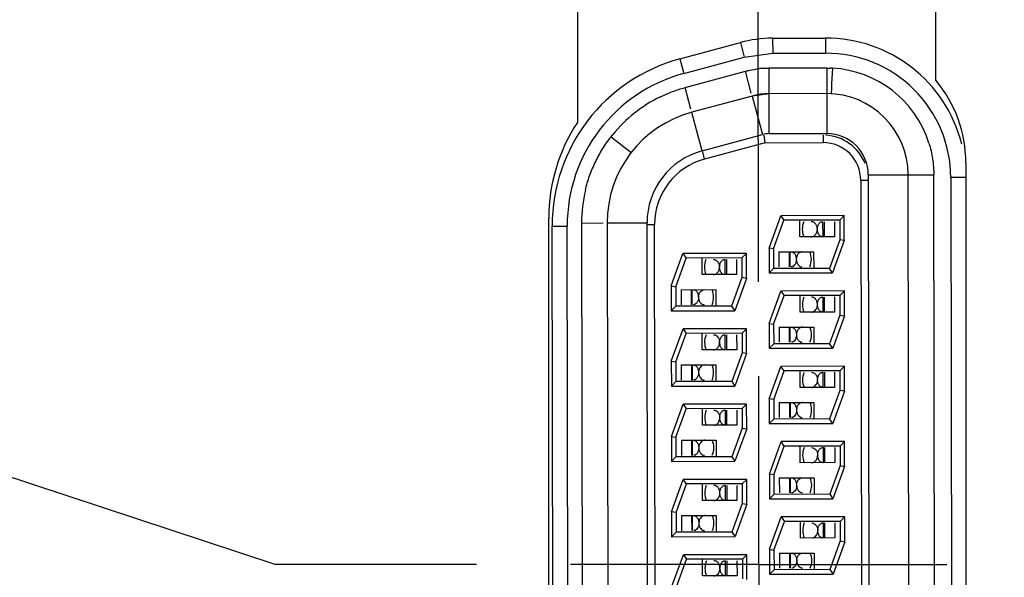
# Model space of a CAD drawing. Header units: inches. Extents: x 0 to 34, y 0 to 22.
# Tile 43 of 71: x 7.247 to 7.901, y 16.104 to 16.474. Entities that reach past the tile are written whole.
import ezdxf

# ---------------------------------------------------------------- set-up
doc = ezdxf.new("R2010")
doc.units = ezdxf.units.IN
doc.header["$LTSCALE"] = 1.87
doc.header["$MEASUREMENT"] = 0
doc.linetypes.add('CENTER', pattern=[0.6, 0.375, -0.075, 0.075, -0.075])
doc.layers.get('0').update_dxf_attribs({"linetype": 'CONTINUOUS'})
doc.layers.add('02___PRT_ALL_AXES', color=7, linetype='CONTINUOUS')
doc.layers.add('DIMENSIONS', color=7, linetype='CONTINUOUS')
doc.styles.get("Standard").update_dxf_attribs({"font": 'txt', "width": 0.8})
doc.dimstyles.new('DIMSTYLE_1', dxfattribs={"dimtxt": 0.125, "dimasz": 0.18, "dimexe": 0.18, "dimexo": 0.0625, "dimgap": 0.09, "dimtad": 0, "dimtih": 1, "dimtoh": 1, "dimdec": 3, "dimzin": 4, "dimdsep": 46, "dimtxsty": 'STANDARD', "dimblk": '_FILLED', "dimblk1": '_FILLED', "dimblk2": '_FILLED', "dimcen": 0.09, "dimadec": 0, "dimazin": 0, "dimtp": 0.01, "dimtm": 0.01, "dimtfac": 1, "dimtdec": 3, "dimtofl": 0, "dimtmove": 0, "dimatfit": 3, "dimldrblk": '_FILLED', "dimfxl": 1, "dimtolj": 1, "dimtzin": 4, "dimarcsym": 0})

# ---------------------------------------------------------------- blocks, each defined once
blk = doc.blocks.new('*D27')
at = {"layer": 'DIMENSIONS', "color": 2, "linetype": 'CONTINUOUS'}
for p, q in [((6.69573, 16.34996), (5.82242, 16.34996)), ((7.41687, 16.11255), (6.69573, 16.34996)), ((7.55038, 16.11255), (7.41687, 16.11255))]:
    blk.add_line(p, q, dxfattribs=at)
at = {"layer": 'DIMENSIONS', "color": 2, "linetype": 'CONTINUOUS', "insert": (5.75992, 16.41246), "char_height": 0.125, "width": 1.325, "attachment_point": 3, "line_spacing_factor": 0.9}
blk.add_mtext('2.578{\\Ftxt.shx;\\W1.000000;\\H0.125000; }[65.47]', dxfattribs=at)
blk = doc.blocks.new('_FILLED')
at = {"color": 0, "linetype": 'BYBLOCK'}
blk.add_solid([(0, 0), (-1, 0.1736), (-1, -0.1736)], dxfattribs=at)
blk = doc.blocks.new('*D29')
at = {"layer": 'DIMENSIONS', "color": 2, "linetype": 'CONTINUOUS'}
blk.add_line((7.7378, 16.30008), (7.73304, 19.37941), dxfattribs=at)
at = {"layer": 'DIMENSIONS', "color": 2, "linetype": 'CONTINUOUS', "insert": (7.67044, 19.44181), "char_height": 0.125, "width": 1.225, "attachment_point": 1, "rotation": 90.08872, "line_spacing_factor": 0.9}
blk.add_mtext('1.228{\\Ftxt.shx;\\W1.000000;\\H0.125000; }[31.2]', dxfattribs=at)
blk = doc.blocks.new('*D30')
at = {"layer": 'DIMENSIONS', "color": 2, "linetype": 'CONTINUOUS'}
blk.add_line((8.3768, 16.30107), (8.37203, 19.3804), dxfattribs=at)
at = {"layer": 'DIMENSIONS', "color": 2, "linetype": 'CONTINUOUS', "insert": (8.30944, 19.4428), "char_height": 0.125, "width": 1.325, "attachment_point": 1, "rotation": 90.08872, "line_spacing_factor": 0.9}
blk.add_mtext('1.867{\\Ftxt.shx;\\W1.000000;\\H0.125000; }[47.43]', dxfattribs=at)

msp = doc.modelspace()

# ---------------------------------------------------------------- linework, layer by layer
at = {"color": 7, "linetype": 'CONTINUOUS'}
for p, q in [((7.61745, 16.588), (7.61745, 16.406)), ((7.85545, 16.434), (7.85545, 16.588)), ((7.68559, 16.44818), (7.72571, 16.459)), ((7.72571, 16.459), (7.72832, 16.44934)), ((7.74716, 16.46186), (7.78211, 16.46191)), ((7.74716, 16.46186), (7.74718, 16.45186)), ((7.78217, 16.46191), (7.78218, 16.45191)), ((7.68559, 16.44818), (7.68819, 16.43853)), ((7.68819, 16.43853), (7.72832, 16.44934)), ((7.72832, 16.44934), (7.74718, 16.45186)), ((7.74718, 16.45186), (7.78218, 16.45191)), ((7.68901, 16.42912), (7.72904, 16.43991)), ((7.73292, 16.42551), (7.72904, 16.43991)), ((7.74164, 16.44193), (7.74482, 16.44202)), ((7.78306, 16.44208), (7.74482, 16.44202)), ((7.74489, 16.39852), (7.74482, 16.44202)), ((7.78306, 16.44208), (7.78313, 16.39858)), ((7.78306, 16.44208), (7.78567, 16.44203)), ((7.78689, 16.44198), (7.78635, 16.43179)), ((7.69289, 16.41471), (7.68901, 16.42912)), ((7.78617, 16.4284), (7.786, 16.425)), ((7.78635, 16.43179), (7.78617, 16.4284)), ((7.73346, 16.4235), (7.69343, 16.41271)), ((7.74485, 16.42502), (7.73346, 16.4235)), ((7.73346, 16.4235), (7.74036, 16.39791)), ((7.78309, 16.42508), (7.74485, 16.42502)), ((7.70033, 16.38712), (7.69345, 16.41264)), ((7.63985, 16.39647), (7.64096, 16.39787)), ((7.63985, 16.39647), (7.65326, 16.38603)), ((7.70033, 16.38712), (7.74036, 16.39791)), ((7.74229, 16.39251), (7.74163, 16.39751)), ((7.74489, 16.39852), (7.78313, 16.39858)), ((7.78063, 16.39757), (7.78064, 16.39257)), ((7.74229, 16.39251), (7.70201, 16.38165)), ((7.74229, 16.39251), (7.78064, 16.39257)), ((7.70201, 16.38165), (7.7007, 16.38648)), ((7.87545, 16.37923), (7.87545, 15.84678)), ((7.80567, 16.36761), (7.81067, 16.36762)), ((7.80567, 16.36761), (7.80646, 15.85761)), ((7.81067, 16.37112), (7.85417, 16.37119)), ((7.81067, 16.37112), (7.81147, 15.85412)), ((7.83797, 15.85416), (7.83717, 16.37116)), ((7.85497, 15.85419), (7.85417, 16.37119)), ((7.87545, 16.36933), (7.86547, 16.36931)), ((7.86547, 16.36931), (7.86626, 15.85711)), ((7.59845, 15.88462), (7.59845, 16.34239)), ((7.74474, 16.32255), (7.75253, 16.34403)), ((7.79471, 16.34409), (7.75253, 16.34403)), ((7.75253, 16.34403), (7.75463, 16.34104)), ((7.79471, 16.34409), (7.79172, 16.34109)), ((7.79474, 16.32757), (7.79471, 16.34409)), ((7.60069, 16.33718), (7.61045, 16.3372)), ((7.60138, 15.88841), (7.60069, 16.33718)), ((7.61138, 15.88843), (7.61069, 16.3372)), ((7.62022, 16.33918), (7.63452, 16.33921)), ((7.62022, 16.33918), (7.62092, 15.88546)), ((7.63722, 16.33921), (7.66372, 16.33925)), ((7.63722, 16.33921), (7.63792, 15.88549)), ((7.66442, 15.88553), (7.66372, 16.33925)), ((7.66372, 16.33813), (7.66872, 16.33813)), ((7.66942, 15.88667), (7.66872, 16.33813)), ((7.74774, 16.32202), (7.75463, 16.34103)), ((7.79172, 16.34109), (7.75463, 16.34103)), ((7.75463, 16.34104), (7.75463, 16.34103)), ((7.76507, 16.34105), (7.76509, 16.33005)), ((7.78061, 16.33007), (7.78059, 16.34007)), ((7.78137, 16.34007), (7.78139, 16.33007)), ((7.78813, 16.34008), (7.78815, 16.33008)), ((7.79172, 16.34109), (7.79174, 16.32809)), ((7.79172, 16.34109), (7.79172, 16.34109)), ((7.78815, 16.33008), (7.76535, 16.33005)), ((7.77285, 16.33006), (7.77307, 16.33007)), ((7.77483, 16.3307), (7.77597, 16.33192)), ((7.78061, 16.33007), (7.78022, 16.33008)), ((7.74474, 16.32255), (7.74477, 16.30602)), ((7.74774, 16.32202), (7.74474, 16.32255)), ((7.74774, 16.32202), (7.74776, 16.30902)), ((7.74774, 16.32202), (7.74774, 16.32202)), ((7.79174, 16.32809), (7.78485, 16.30908)), ((7.79474, 16.32757), (7.78695, 16.30608)), ((7.79174, 16.32809), (7.79174, 16.32809)), ((7.79474, 16.32757), (7.79174, 16.32809)), ((7.67978, 16.29745), (7.68756, 16.31893)), ((7.68278, 16.29692), (7.68967, 16.31593)), ((7.72975, 16.31899), (7.68756, 16.31893)), ((7.68756, 16.31893), (7.68967, 16.31593)), ((7.72676, 16.31599), (7.68967, 16.31593)), ((7.68967, 16.31593), (7.68967, 16.31593)), ((7.70011, 16.31595), (7.70013, 16.30495)), ((7.72675, 16.31599), (7.72677, 16.30299)), ((7.72676, 16.31599), (7.72675, 16.31599)), ((7.72975, 16.31899), (7.72676, 16.31599)), ((7.72978, 16.30246), (7.72975, 16.31899)), ((7.75136, 16.32003), (7.77436, 16.32006)), ((7.75136, 16.32003), (7.75138, 16.31003)), ((7.75834, 16.31004), (7.75832, 16.32004)), ((7.75877, 16.31004), (7.75876, 16.32004)), ((7.76488, 16.31941), (7.76373, 16.31819)), ((7.77464, 16.30906), (7.77462, 16.32006)), ((7.71565, 16.30497), (7.71563, 16.31497)), ((7.71641, 16.31497), (7.71643, 16.30497)), ((7.72317, 16.31498), (7.72319, 16.30498)), ((7.74477, 16.30602), (7.74776, 16.30902)), ((7.78485, 16.30908), (7.74776, 16.30902)), ((7.74776, 16.30902), (7.74776, 16.30902)), ((7.78485, 16.30908), (7.78485, 16.30908)), ((7.78695, 16.30608), (7.78485, 16.30908)), ((7.72319, 16.30498), (7.70039, 16.30495)), ((7.70789, 16.30496), (7.70811, 16.30497)), ((7.70987, 16.3056), (7.71101, 16.30682)), ((7.71565, 16.30497), (7.71526, 16.30498)), ((7.72677, 16.30299), (7.71989, 16.28398)), ((7.72978, 16.30246), (7.72199, 16.28098)), ((7.72678, 16.30299), (7.72677, 16.30299)), ((7.72978, 16.30246), (7.72678, 16.30299)), ((7.74477, 16.30602), (7.78695, 16.30608)), ((7.67978, 16.29745), (7.67981, 16.28092)), ((7.67978, 16.29745), (7.68278, 16.29692)), ((7.68278, 16.29692), (7.6828, 16.28392)), ((7.68278, 16.29692), (7.68278, 16.29692)), ((7.6864, 16.29493), (7.7094, 16.29496)), ((7.6864, 16.29493), (7.68642, 16.28493)), ((7.69337, 16.28494), (7.69336, 16.29494)), ((7.69381, 16.28494), (7.6938, 16.29494)), ((7.70968, 16.28396), (7.70966, 16.29496)), ((7.74482, 16.27255), (7.7526, 16.29403)), ((7.74782, 16.27202), (7.75471, 16.29103)), ((7.79479, 16.29409), (7.7526, 16.29403)), ((7.7526, 16.29403), (7.75471, 16.29104)), ((7.7918, 16.29109), (7.7547, 16.29103)), ((7.75471, 16.29104), (7.75471, 16.29103)), ((7.76515, 16.29105), (7.76516, 16.28005)), ((7.78069, 16.28007), (7.78067, 16.29007)), ((7.78145, 16.29007), (7.78146, 16.28007)), ((7.78821, 16.29008), (7.78823, 16.28008)), ((7.79179, 16.29109), (7.79181, 16.27809)), ((7.7918, 16.29109), (7.79179, 16.29109)), ((7.79479, 16.29409), (7.7918, 16.29109)), ((7.79481, 16.27757), (7.79479, 16.29409)), ((7.67981, 16.28092), (7.6828, 16.28392)), ((7.71989, 16.28398), (7.6828, 16.28392)), ((7.6828, 16.28392), (7.6828, 16.28392)), ((7.71989, 16.28398), (7.71989, 16.28398)), ((7.71989, 16.28398), (7.72199, 16.28098)), ((7.67981, 16.28092), (7.72199, 16.28098)), ((7.78823, 16.28008), (7.76543, 16.28005)), ((7.77293, 16.28006), (7.77315, 16.28007)), ((7.77491, 16.2807), (7.77605, 16.28192)), ((7.78069, 16.28007), (7.7803, 16.28008)), ((7.79181, 16.27809), (7.78493, 16.25908)), ((7.79481, 16.27757), (7.78703, 16.25608)), ((7.79181, 16.27809), (7.79182, 16.27809)), ((7.79182, 16.27809), (7.79481, 16.27757)), ((7.74482, 16.27255), (7.74485, 16.25602)), ((7.74482, 16.27255), (7.74782, 16.27202)), ((7.74782, 16.27202), (7.74784, 16.25902)), ((7.74782, 16.27202), (7.74782, 16.27202)), ((7.75144, 16.27003), (7.77443, 16.27006)), ((7.75144, 16.27003), (7.75145, 16.26003)), ((7.75841, 16.26004), (7.7584, 16.27004)), ((7.75885, 16.26004), (7.75884, 16.27004)), ((7.76495, 16.26941), (7.76381, 16.26819)), ((7.77471, 16.25906), (7.7747, 16.27006)), ((7.67986, 16.24745), (7.68764, 16.26893)), ((7.68286, 16.24692), (7.68975, 16.26593)), ((7.72983, 16.26899), (7.68764, 16.26893)), ((7.68764, 16.26893), (7.68974, 16.26593)), ((7.72684, 16.26599), (7.68974, 16.26593)), ((7.68974, 16.26593), (7.68975, 16.26593)), ((7.70019, 16.26595), (7.7002, 16.25495)), ((7.71573, 16.25497), (7.71571, 16.26497)), ((7.71649, 16.26497), (7.7165, 16.25497)), ((7.72325, 16.26498), (7.72327, 16.25498)), ((7.72983, 16.26899), (7.72683, 16.26599)), ((7.72683, 16.26599), (7.72685, 16.25299)), ((7.72683, 16.26599), (7.72683, 16.26599)), ((7.72985, 16.25246), (7.72983, 16.26899)), ((7.70995, 16.2556), (7.71109, 16.25682)), ((7.74485, 16.25602), (7.74784, 16.25902)), ((7.78493, 16.25908), (7.74784, 16.25902)), ((7.74784, 16.25902), (7.74784, 16.25902)), ((7.78493, 16.25908), (7.78493, 16.25908)), ((7.78703, 16.25608), (7.78493, 16.25908)), ((7.72327, 16.25498), (7.70047, 16.25495)), ((7.70797, 16.25496), (7.70819, 16.25497)), ((7.71573, 16.25497), (7.71533, 16.25498)), ((7.72685, 16.25299), (7.71997, 16.23398)), ((7.72985, 16.25246), (7.72207, 16.23098)), ((7.72686, 16.25299), (7.72685, 16.25299)), ((7.72985, 16.25246), (7.72686, 16.25299)), ((7.74485, 16.25602), (7.78703, 16.25608)), ((7.67986, 16.24745), (7.67989, 16.23092)), ((7.67986, 16.24745), (7.68286, 16.24692)), ((7.68286, 16.24692), (7.68288, 16.23392)), ((7.68286, 16.24692), (7.68286, 16.24692)), ((7.68648, 16.24493), (7.70947, 16.24496)), ((7.68648, 16.24493), (7.68649, 16.23493)), ((7.69345, 16.23494), (7.69344, 16.24494)), ((7.69389, 16.23494), (7.69387, 16.24494)), ((7.69999, 16.24431), (7.69885, 16.24309)), ((7.70975, 16.23396), (7.70974, 16.24496)), ((7.7449, 16.22255), (7.75268, 16.24403)), ((7.79487, 16.24409), (7.75268, 16.24403)), ((7.75478, 16.24104), (7.75268, 16.24403)), ((7.79487, 16.24409), (7.79187, 16.24109)), ((7.79489, 16.22757), (7.79487, 16.24409)), ((7.7479, 16.22202), (7.75479, 16.24103)), ((7.79188, 16.24109), (7.75478, 16.24103)), ((7.75479, 16.24103), (7.75478, 16.24104)), ((7.76522, 16.24105), (7.76524, 16.23005)), ((7.78076, 16.23007), (7.78075, 16.24007)), ((7.78153, 16.24007), (7.78154, 16.23007)), ((7.78829, 16.24008), (7.78831, 16.23008)), ((7.79187, 16.24109), (7.79189, 16.22809)), ((7.79187, 16.24109), (7.79187, 16.24109)), ((7.67989, 16.23092), (7.68288, 16.23392)), ((7.67989, 16.23092), (7.72207, 16.23098)), ((7.71997, 16.23398), (7.68288, 16.23392)), ((7.68288, 16.23392), (7.68288, 16.23392)), ((7.71997, 16.23398), (7.71997, 16.23398)), ((7.71997, 16.23398), (7.72207, 16.23098)), ((7.77498, 16.2307), (7.77613, 16.23192)), ((7.78831, 16.23008), (7.7655, 16.23005)), ((7.77301, 16.23006), (7.77322, 16.23007)), ((7.78076, 16.23007), (7.78037, 16.23008)), ((7.79189, 16.22809), (7.785, 16.20908)), ((7.79489, 16.22757), (7.78711, 16.20608)), ((7.79189, 16.22809), (7.79189, 16.22809)), ((7.79489, 16.22757), (7.79189, 16.22809)), ((7.67994, 16.19745), (7.68772, 16.21893)), ((7.7299, 16.21899), (7.68772, 16.21893)), ((7.68772, 16.21893), (7.68982, 16.21594)), ((7.7299, 16.21899), (7.72691, 16.21599)), ((7.72993, 16.20246), (7.7299, 16.21899)), ((7.7449, 16.22255), (7.74492, 16.20602)), ((7.7479, 16.22202), (7.7449, 16.22255)), ((7.7479, 16.22202), (7.74792, 16.20902)), ((7.7479, 16.22202), (7.7479, 16.22202)), ((7.75152, 16.22003), (7.77451, 16.22006)), ((7.75152, 16.22003), (7.75153, 16.21003)), ((7.75849, 16.21004), (7.75847, 16.22004)), ((7.75893, 16.21004), (7.75891, 16.22004)), ((7.76503, 16.21941), (7.76389, 16.21819)), ((7.77479, 16.20906), (7.77478, 16.22006)), ((7.68294, 16.19692), (7.68982, 16.21593)), ((7.72691, 16.21599), (7.68982, 16.21593)), ((7.68982, 16.21594), (7.68982, 16.21593)), ((7.70026, 16.21595), (7.70028, 16.20495)), ((7.7158, 16.20497), (7.71579, 16.21497)), ((7.71656, 16.21497), (7.71658, 16.20497)), ((7.72333, 16.21498), (7.72334, 16.20498)), ((7.72691, 16.21599), (7.72693, 16.20299)), ((7.72691, 16.21599), (7.72691, 16.21599)), ((7.72334, 16.20498), (7.70054, 16.20495)), ((7.70805, 16.20496), (7.70826, 16.20497)), ((7.71002, 16.2056), (7.71117, 16.20682)), ((7.7158, 16.20497), (7.71541, 16.20498)), ((7.74492, 16.20602), (7.74792, 16.20902)), ((7.74492, 16.20602), (7.78711, 16.20608)), ((7.785, 16.20908), (7.74792, 16.20902)), ((7.74792, 16.20902), (7.74792, 16.20902)), ((7.78501, 16.20908), (7.785, 16.20908)), ((7.78711, 16.20608), (7.78501, 16.20908)), ((7.67994, 16.19745), (7.67996, 16.18092)), ((7.67994, 16.19745), (7.68293, 16.19692)), ((7.72693, 16.20299), (7.72004, 16.18398)), ((7.72993, 16.20246), (7.72215, 16.18098)), ((7.72693, 16.20299), (7.72693, 16.20299)), ((7.72693, 16.20299), (7.72993, 16.20246)), ((7.68293, 16.19692), (7.68294, 16.19692)), ((7.68294, 16.19692), (7.68296, 16.18392)), ((7.68655, 16.19493), (7.70955, 16.19496)), ((7.68655, 16.19493), (7.68657, 16.18493)), ((7.69353, 16.18494), (7.69351, 16.19494)), ((7.69397, 16.18494), (7.69395, 16.19494)), ((7.70007, 16.19431), (7.69893, 16.19309)), ((7.70983, 16.18396), (7.70981, 16.19496)), ((7.74498, 16.17255), (7.75276, 16.19403)), ((7.74798, 16.17202), (7.75486, 16.19103)), ((7.79494, 16.19409), (7.75276, 16.19403)), ((7.75486, 16.19104), (7.75276, 16.19403)), ((7.79195, 16.19109), (7.75486, 16.19103)), ((7.75486, 16.19103), (7.75486, 16.19104)), ((7.7653, 16.19105), (7.76532, 16.18005)), ((7.79494, 16.19409), (7.79195, 16.19109)), ((7.79195, 16.19109), (7.79197, 16.17809)), ((7.79195, 16.19109), (7.79195, 16.19109)), ((7.79497, 16.17757), (7.79494, 16.19409)), ((7.78084, 16.18007), (7.78083, 16.19007)), ((7.7816, 16.19007), (7.78162, 16.18007)), ((7.78837, 16.19008), (7.78838, 16.18008)), ((7.67996, 16.18092), (7.68296, 16.18392)), ((7.67996, 16.18092), (7.72215, 16.18098)), ((7.72004, 16.18398), (7.68296, 16.18392)), ((7.68296, 16.18392), (7.68296, 16.18392)), ((7.72004, 16.18398), (7.72005, 16.18398)), ((7.72005, 16.18398), (7.72215, 16.18098)), ((7.78838, 16.18008), (7.76558, 16.18005)), ((7.77309, 16.18006), (7.7733, 16.18007)), ((7.77506, 16.1807), (7.77621, 16.18192)), ((7.78084, 16.18007), (7.78045, 16.18008)), ((7.79197, 16.17809), (7.78508, 16.15908)), ((7.79197, 16.17809), (7.79197, 16.17809)), ((7.79197, 16.17809), (7.79497, 16.17757)), ((7.74498, 16.17255), (7.745, 16.15602)), ((7.74797, 16.17202), (7.74498, 16.17255)), ((7.74798, 16.17202), (7.74797, 16.17202)), ((7.74798, 16.17202), (7.748, 16.15902)), ((7.79497, 16.17757), (7.78719, 16.15608)), ((7.68002, 16.14745), (7.6878, 16.16893)), ((7.68302, 16.14692), (7.6899, 16.16593)), ((7.72998, 16.16899), (7.6878, 16.16893)), ((7.6899, 16.16594), (7.6878, 16.16893)), ((7.72699, 16.16599), (7.6899, 16.16593)), ((7.6899, 16.16593), (7.6899, 16.16594)), ((7.70034, 16.16595), (7.70036, 16.15495)), ((7.71588, 16.15497), (7.71587, 16.16497)), ((7.71664, 16.16497), (7.71666, 16.15497)), ((7.72341, 16.16498), (7.72342, 16.15498)), ((7.72998, 16.16899), (7.72699, 16.16599)), ((7.72699, 16.16599), (7.72701, 16.15299)), ((7.72699, 16.16599), (7.72699, 16.16599)), ((7.73001, 16.15246), (7.72998, 16.16899)), ((7.75159, 16.17003), (7.77459, 16.17006)), ((7.75159, 16.17003), (7.75161, 16.16003)), ((7.75857, 16.16004), (7.75855, 16.17004)), ((7.75901, 16.16004), (7.75899, 16.17004)), ((7.77487, 16.15906), (7.77485, 16.17006)), ((7.745, 16.15602), (7.74799, 16.15902)), ((7.74799, 16.15902), (7.748, 16.15902)), ((7.78508, 16.15908), (7.748, 16.15902)), ((7.78508, 16.15908), (7.78508, 16.15908)), ((7.78508, 16.15908), (7.78719, 16.15608)), ((7.72342, 16.15498), (7.70062, 16.15495)), ((7.70812, 16.15496), (7.70834, 16.15497)), ((7.7101, 16.1556), (7.71124, 16.15682)), ((7.71588, 16.15497), (7.71549, 16.15498)), ((7.72701, 16.15299), (7.72012, 16.13398)), ((7.73001, 16.15246), (7.72223, 16.13098)), ((7.72701, 16.15299), (7.72701, 16.15299)), ((7.72701, 16.15299), (7.73001, 16.15246)), ((7.745, 16.15602), (7.78719, 16.15608)), ((7.68002, 16.14745), (7.68004, 16.13092)), ((7.68301, 16.14692), (7.68002, 16.14745)), ((7.68302, 16.14692), (7.68301, 16.14692)), ((7.68302, 16.14692), (7.68304, 16.13392)), ((7.68663, 16.14493), (7.70963, 16.14496)), ((7.68663, 16.14493), (7.68665, 16.13493)), ((7.69361, 16.13494), (7.69359, 16.14494)), ((7.69404, 16.13494), (7.69403, 16.14494)), ((7.70015, 16.14431), (7.699, 16.14309)), ((7.70991, 16.13396), (7.70989, 16.14496)), ((7.74505, 16.12255), (7.75284, 16.14403)), ((7.74805, 16.12202), (7.75494, 16.14103)), ((7.79502, 16.14409), (7.75284, 16.14403)), ((7.75284, 16.14403), (7.75494, 16.14104)), ((7.79203, 16.14109), (7.75494, 16.14103)), ((7.75494, 16.14104), (7.75494, 16.14103)), ((7.76538, 16.14105), (7.7654, 16.13005)), ((7.78092, 16.13007), (7.7809, 16.14007)), ((7.78168, 16.14007), (7.7817, 16.13007)), ((7.78844, 16.14008), (7.78846, 16.13008)), ((7.79502, 16.14409), (7.79203, 16.14109)), ((7.79203, 16.14109), (7.79205, 16.12809)), ((7.79203, 16.14109), (7.79203, 16.14109)), ((7.79505, 16.12757), (7.79502, 16.14409)), ((7.68004, 16.13092), (7.68303, 16.13392)), ((7.68303, 16.13392), (7.68304, 16.13392)), ((7.72012, 16.13398), (7.68304, 16.13392)), ((7.72012, 16.13398), (7.72012, 16.13398)), ((7.72012, 16.13398), (7.72223, 16.13098)), ((7.68004, 16.13092), (7.72223, 16.13098)), ((7.78846, 16.13008), (7.76566, 16.13005)), ((7.77316, 16.13006), (7.77338, 16.13007)), ((7.77514, 16.1307), (7.77628, 16.13192)), ((7.78092, 16.13007), (7.78053, 16.13008)), ((7.79205, 16.12809), (7.78516, 16.10908)), ((7.79505, 16.12757), (7.78726, 16.10608)), ((7.79205, 16.12809), (7.79205, 16.12809)), ((7.79205, 16.12809), (7.79505, 16.12757)), ((7.73006, 16.11899), (7.68787, 16.11893)), ((7.73006, 16.11899), (7.72707, 16.11599)), ((7.73008, 16.10247), (7.73006, 16.11899)), ((7.74505, 16.12255), (7.74508, 16.10602)), ((7.74505, 16.12255), (7.74805, 16.12202)), ((7.74805, 16.12202), (7.74807, 16.10902)), ((7.74805, 16.12202), (7.74805, 16.12202)), ((7.75167, 16.12003), (7.77467, 16.12006)), ((7.75167, 16.12003), (7.75169, 16.11003)), ((7.75864, 16.11004), (7.75863, 16.12004)), ((7.75908, 16.11004), (7.75907, 16.12004)), ((7.77495, 16.10906), (7.77493, 16.12006)), ((7.68009, 16.09745), (7.68787, 16.11893)), ((7.68309, 16.09692), (7.68998, 16.11593)), ((7.68787, 16.11893), (7.68998, 16.11594)), ((7.72707, 16.11599), (7.68997, 16.11593)), ((7.68998, 16.11594), (7.68998, 16.11593)), ((7.70042, 16.11595), (7.70043, 16.10495)), ((7.71596, 16.10497), (7.71594, 16.11497)), ((7.71672, 16.11497), (7.71674, 16.10497)), ((7.72348, 16.11498), (7.7235, 16.10498)), ((7.72706, 16.11599), (7.72708, 16.10299)), ((7.72707, 16.11599), (7.72706, 16.11599)), ((7.71018, 16.1056), (7.71132, 16.10682)), ((7.74508, 16.10602), (7.74807, 16.10902)), ((7.74508, 16.10602), (7.78726, 16.10608)), ((7.78516, 16.10908), (7.74807, 16.10902)), ((7.74807, 16.10902), (7.74807, 16.10902)), ((7.78516, 16.10908), (7.78516, 16.10908)), ((7.78516, 16.10908), (7.78726, 16.10608)), ((7.7235, 16.10498), (7.7007, 16.10495)), ((7.7082, 16.10496), (7.70842, 16.10497)), ((7.71596, 16.10497), (7.71557, 16.10498))]:
    msp.add_line(p, q, dxfattribs=at)
for centre, radius, start, end in [((7.74729, 16.37897), 0.08289, 90.08872, 105.08872), ((7.78274, 16.36918), 0.09273, 14.02076, 90.38359), ((7.71547, 16.33736), 0.11478, 105.08872, 180.08872), ((7.78274, 16.36918), 0.08273, 0.08872, 90.38594), ((7.74494, 16.38092), 0.0611, 93.09353, 96.09201), ((7.78407, 16.38746), 0.05459, 87.04339, 88.3164), ((7.78317, 16.37107), 0.071, 17.35071, 86.99347), ((7.71547, 16.33736), 0.10478, 105.08872, 180.08872), ((7.79045, 16.37923), 0.085, 0, 40.11917), ((7.71317, 16.33938), 0.09293, 115.89737, 140.99522), ((7.74492, 16.38102), 0.044, 90.08872, 105.08872), ((7.78317, 16.37108), 0.054, 0.08872, 90.08872), ((7.71322, 16.33933), 0.076, 105.08872, 180.08872), ((7.71445, 16.34239), 0.116, 146.74172, 180), ((7.74492, 16.38102), 0.0175, 90.08872, 105.08872), ((7.78067, 16.36757), 0.03, 21.68915, 86.48878), ((7.78317, 16.37108), 0.0275, 0.08872, 90.08872), ((7.71322, 16.33933), 0.0495, 105.08872, 180.08872), ((7.78067, 16.36757), 0.025, 0.08872, 90.08872), ((7.71372, 16.3382), 0.045, 105.08872, 180.08872), ((7.71317, 16.33934), 0.09295, 166.52797, 180.08696), ((7.77984, 16.33507), 0.013, 157.46671, 202.70644), ((7.75987, 16.31504), 0.013, 337.46671, 22.70644), ((7.71488, 16.30997), 0.013, 157.46671, 202.70644), ((7.69491, 16.28994), 0.013, 337.46671, 22.70644), ((7.77992, 16.28507), 0.013, 157.46671, 202.70644), ((7.75995, 16.26504), 0.013, 337.46671, 22.70644), ((7.71495, 16.25997), 0.013, 157.46671, 202.70644), ((7.69498, 16.23994), 0.013, 337.46671, 22.70644), ((7.77999, 16.23507), 0.013, 157.46671, 202.70644), ((7.76002, 16.21504), 0.013, 337.46671, 22.70644), ((7.71503, 16.20997), 0.013, 157.46671, 202.70644), ((7.69506, 16.18994), 0.013, 337.46671, 22.70644), ((7.78007, 16.18507), 0.013, 157.46671, 202.70644), ((7.71511, 16.15997), 0.013, 157.46671, 202.70644), ((7.7601, 16.16504), 0.013, 337.46671, 22.70644), ((7.69514, 16.13994), 0.013, 337.46671, 22.70644), ((7.78015, 16.13507), 0.013, 157.46671, 202.70644), ((7.76018, 16.11504), 0.013, 337.46671, 22.70644), ((7.71519, 16.10997), 0.013, 157.46671, 202.70644)]:
    msp.add_arc(centre, radius, start, end, dxfattribs=at)
for points, knots in [([(7.72904, 16.43991), (7.72981, 16.44012), (7.73291, 16.4409), (7.73607, 16.44142), (7.73845, 16.44167)], [0, 0, 0, 0, 0.250137, 1, 1, 1, 1]), ([(7.6726, 16.42299), (7.67523, 16.42427), (7.67927, 16.42599), (7.68479, 16.42792), (7.6876, 16.42872), (7.68901, 16.42912)], [0, 0, 0, 0, 0.499557, 0.749684, 1, 1, 1, 1]), ([(7.62278, 16.36099), (7.62355, 16.36421), (7.62543, 16.37056), (7.62862, 16.3782), (7.63164, 16.38408), (7.63414, 16.38836), (7.63686, 16.39251), (7.63884, 16.39516), (7.63985, 16.39647)], [0, 0, 0, 0, 0.250048, 0.500089, 0.624965, 0.749869, 0.874884, 1, 1, 1, 1]), ([(7.85094, 16.39225), (7.85147, 16.39055), (7.85241, 16.3871), (7.85341, 16.38185), (7.85394, 16.37742), (7.85412, 16.37386), (7.85415, 16.37208), (7.85417, 16.37119)], [0, 0, 0, 0, 0.250127, 0.499936, 0.749829, 0.874882, 1, 1, 1, 1]), ([(7.77684, 16.33508), (7.77684, 16.3358), (7.7766, 16.33716), (7.77566, 16.33882), (7.77433, 16.33984), (7.77332, 16.34006), (7.77284, 16.34006)], [0, 0, 0, 0, 0.307401, 0.57281, 0.796614, 1, 1, 1, 1]), ([(7.77597, 16.33192), (7.77611, 16.33213), (7.77662, 16.3331), (7.77684, 16.33421), (7.77684, 16.33505)], [0, 0, 0, 0, 0.230543, 1, 1, 1, 1]), ([(7.77684, 16.33507), (7.77684, 16.33581), (7.77704, 16.3372), (7.77781, 16.3387), (7.77863, 16.33951), (7.77926, 16.33989), (7.77993, 16.34008), (7.78038, 16.34007), (7.78059, 16.34007)], [0, 0, 0, 0, 0.320563, 0.591344, 0.705956, 0.809485, 0.905881, 1, 1, 1, 1]), ([(7.7776, 16.33192), (7.77748, 16.33214), (7.77703, 16.33313), (7.77684, 16.33423), (7.77684, 16.33507)], [0, 0, 0, 0, 0.229099, 1, 1, 1, 1]), ([(7.77307, 16.33007), (7.77322, 16.33008), (7.77385, 16.33016), (7.77444, 16.33043), (7.77483, 16.3307)], [0, 0, 0, 0, 0.243646, 1, 1, 1, 1]), ([(7.78022, 16.33007), (7.77998, 16.33008), (7.77947, 16.33017), (7.77848, 16.33068), (7.7779, 16.33139), (7.7776, 16.33192)], [0, 0, 0, 0, 0.218393, 0.451328, 1, 1, 1, 1]), ([(7.7591, 16.32004), (7.75937, 16.32004), (7.75994, 16.32005), (7.76077, 16.3197), (7.76152, 16.31908), (7.76192, 16.31851), (7.7621, 16.31819)], [0, 0, 0, 0, 0.219518, 0.449161, 0.705367, 1, 1, 1, 1]), ([(7.7621, 16.31819), (7.76222, 16.31797), (7.76268, 16.31699), (7.76287, 16.31588), (7.76287, 16.31505)], [0, 0, 0, 0, 0.229099, 1, 1, 1, 1]), ([(7.76373, 16.31819), (7.7636, 16.31798), (7.76309, 16.31701), (7.76287, 16.3159), (7.76287, 16.31506)], [0, 0, 0, 0, 0.230543, 1, 1, 1, 1]), ([(7.76685, 16.32005), (7.76651, 16.32005), (7.76581, 16.31994), (7.76517, 16.31962), (7.76488, 16.31941)], [0, 0, 0, 0, 0.488097, 1, 1, 1, 1]), ([(7.70788, 16.31496), (7.70835, 16.31496), (7.70937, 16.31474), (7.71069, 16.31372), (7.71164, 16.31206), (7.71188, 16.3107), (7.71188, 16.30998)], [0, 0, 0, 0, 0.203386, 0.427189, 0.692599, 1, 1, 1, 1]), ([(7.71101, 16.30682), (7.71115, 16.30703), (7.71166, 16.308), (7.71188, 16.30911), (7.71188, 16.30995)], [0, 0, 0, 0, 0.230543, 1, 1, 1, 1]), ([(7.71188, 16.30997), (7.71188, 16.31071), (7.71208, 16.3121), (7.71285, 16.3136), (7.71367, 16.31441), (7.7143, 16.31479), (7.71497, 16.31498), (7.71541, 16.31497), (7.71563, 16.31497)], [0, 0, 0, 0, 0.320563, 0.591344, 0.705956, 0.809485, 0.905881, 1, 1, 1, 1]), ([(7.71264, 16.30682), (7.71252, 16.30704), (7.71206, 16.30803), (7.71188, 16.30913), (7.71188, 16.30997)], [0, 0, 0, 0, 0.229099, 1, 1, 1, 1]), ([(7.76287, 16.31505), (7.76287, 16.31435), (7.76269, 16.31305), (7.76193, 16.31141), (7.76097, 16.31048), (7.76014, 16.31011), (7.75972, 16.31005), (7.75951, 16.31004)], [0, 0, 0, 0, 0.315966, 0.58832, 0.809643, 0.907124, 1, 1, 1, 1]), ([(7.76287, 16.31503), (7.76287, 16.31433), (7.76309, 16.31302), (7.76397, 16.3114), (7.76522, 16.31036), (7.76619, 16.31009), (7.76665, 16.31006)], [0, 0, 0, 0, 0.305662, 0.571721, 0.796888, 1, 1, 1, 1]), ([(7.70811, 16.30497), (7.70826, 16.30498), (7.70888, 16.30506), (7.70948, 16.30533), (7.70987, 16.3056)], [0, 0, 0, 0, 0.243646, 1, 1, 1, 1]), ([(7.71526, 16.30497), (7.71501, 16.30498), (7.71451, 16.30507), (7.71351, 16.30558), (7.71294, 16.30629), (7.71264, 16.30682)], [0, 0, 0, 0, 0.218393, 0.451328, 1, 1, 1, 1]), ([(7.69414, 16.29494), (7.69441, 16.29494), (7.69498, 16.29494), (7.69581, 16.2946), (7.69656, 16.29398), (7.69696, 16.29341), (7.69714, 16.29309)], [0, 0, 0, 0, 0.219518, 0.449161, 0.705367, 1, 1, 1, 1]), ([(7.69791, 16.28994), (7.69791, 16.28925), (7.69773, 16.28795), (7.69697, 16.28631), (7.69601, 16.28538), (7.69517, 16.28501), (7.69476, 16.28495), (7.69455, 16.28494)], [0, 0, 0, 0, 0.315966, 0.58832, 0.809643, 0.907124, 1, 1, 1, 1]), ([(7.69714, 16.29309), (7.69726, 16.29287), (7.69772, 16.29188), (7.6979, 16.29078), (7.69791, 16.28994)], [0, 0, 0, 0, 0.229099, 1, 1, 1, 1]), ([(7.69791, 16.28996), (7.6979, 16.29068), (7.69814, 16.29204), (7.69908, 16.2937), (7.7004, 16.29473), (7.70142, 16.29495), (7.70189, 16.29495)], [0, 0, 0, 0, 0.307398, 0.572805, 0.796612, 1, 1, 1, 1]), ([(7.69791, 16.28993), (7.69791, 16.28923), (7.69813, 16.28792), (7.69901, 16.2863), (7.70026, 16.28526), (7.70123, 16.28499), (7.70169, 16.28496)], [0, 0, 0, 0, 0.305662, 0.571721, 0.796888, 1, 1, 1, 1]), ([(7.77692, 16.28508), (7.77692, 16.2858), (7.77668, 16.28716), (7.77573, 16.28882), (7.77441, 16.28984), (7.77339, 16.29006), (7.77292, 16.29006)], [0, 0, 0, 0, 0.307401, 0.57281, 0.796614, 1, 1, 1, 1]), ([(7.77692, 16.28507), (7.77692, 16.28581), (7.77712, 16.2872), (7.77789, 16.2887), (7.7787, 16.28951), (7.77934, 16.28989), (7.78001, 16.29008), (7.78045, 16.29007), (7.78067, 16.29007)], [0, 0, 0, 0, 0.320563, 0.591344, 0.705956, 0.809485, 0.905881, 1, 1, 1, 1]), ([(7.77605, 16.28192), (7.77619, 16.28213), (7.7767, 16.2831), (7.77692, 16.28421), (7.77692, 16.28505)], [0, 0, 0, 0, 0.230543, 1, 1, 1, 1]), ([(7.77768, 16.28192), (7.77756, 16.28214), (7.7771, 16.28313), (7.77692, 16.28423), (7.77692, 16.28507)], [0, 0, 0, 0, 0.229099, 1, 1, 1, 1]), ([(7.77315, 16.28007), (7.7733, 16.28008), (7.77392, 16.28016), (7.77452, 16.28043), (7.77491, 16.2807)], [0, 0, 0, 0, 0.243646, 1, 1, 1, 1]), ([(7.7803, 16.28007), (7.78005, 16.28008), (7.77955, 16.28017), (7.77855, 16.28068), (7.77798, 16.28139), (7.77768, 16.28192)], [0, 0, 0, 0, 0.218393, 0.451328, 1, 1, 1, 1]), ([(7.75917, 16.27004), (7.75945, 16.27004), (7.76001, 16.27005), (7.76085, 16.2697), (7.7616, 16.26908), (7.762, 16.26851), (7.76218, 16.26819)], [0, 0, 0, 0, 0.219518, 0.449161, 0.705367, 1, 1, 1, 1]), ([(7.76693, 16.27005), (7.76659, 16.27005), (7.76588, 16.26994), (7.76525, 16.26962), (7.76495, 16.26941)], [0, 0, 0, 0, 0.488097, 1, 1, 1, 1]), ([(7.70795, 16.26496), (7.70843, 16.26496), (7.70945, 16.26474), (7.71077, 16.26372), (7.71172, 16.26206), (7.71195, 16.2607), (7.71196, 16.25998)], [0, 0, 0, 0, 0.203386, 0.427189, 0.692599, 1, 1, 1, 1]), ([(7.71195, 16.25997), (7.71195, 16.26071), (7.71216, 16.2621), (7.71293, 16.2636), (7.71374, 16.26441), (7.71438, 16.26479), (7.71504, 16.26498), (7.71549, 16.26497), (7.71571, 16.26497)], [0, 0, 0, 0, 0.320563, 0.591344, 0.705956, 0.809485, 0.905881, 1, 1, 1, 1]), ([(7.76295, 16.26505), (7.76295, 16.26435), (7.76277, 16.26305), (7.76201, 16.26141), (7.76105, 16.26048), (7.76021, 16.26011), (7.7598, 16.26005), (7.75959, 16.26004)], [0, 0, 0, 0, 0.315966, 0.58832, 0.809643, 0.907124, 1, 1, 1, 1]), ([(7.76218, 16.26819), (7.7623, 16.26797), (7.76276, 16.26699), (7.76294, 16.26588), (7.76295, 16.26505)], [0, 0, 0, 0, 0.229099, 1, 1, 1, 1]), ([(7.76381, 16.26819), (7.76368, 16.26798), (7.76316, 16.26701), (7.76294, 16.2659), (7.76294, 16.26506)], [0, 0, 0, 0, 0.230543, 1, 1, 1, 1]), ([(7.76294, 16.26503), (7.76295, 16.26433), (7.76317, 16.26302), (7.76405, 16.2614), (7.7653, 16.26036), (7.76627, 16.26009), (7.76673, 16.26006)], [0, 0, 0, 0, 0.305662, 0.571721, 0.796888, 1, 1, 1, 1]), ([(7.71109, 16.25682), (7.71122, 16.25703), (7.71174, 16.258), (7.71196, 16.25911), (7.71196, 16.25995)], [0, 0, 0, 0, 0.230543, 1, 1, 1, 1]), ([(7.71272, 16.25682), (7.7126, 16.25704), (7.71214, 16.25803), (7.71196, 16.25913), (7.71195, 16.25997)], [0, 0, 0, 0, 0.229099, 1, 1, 1, 1]), ([(7.71533, 16.25497), (7.71509, 16.25498), (7.71459, 16.25507), (7.71359, 16.25558), (7.71302, 16.25629), (7.71272, 16.25682)], [0, 0, 0, 0, 0.218393, 0.451328, 1, 1, 1, 1]), ([(7.70819, 16.25497), (7.70834, 16.25498), (7.70896, 16.25506), (7.70956, 16.25533), (7.70995, 16.2556)], [0, 0, 0, 0, 0.243646, 1, 1, 1, 1]), ([(7.69421, 16.24494), (7.69449, 16.24494), (7.69505, 16.24494), (7.69588, 16.2446), (7.69664, 16.24398), (7.69704, 16.24341), (7.69722, 16.24309)], [0, 0, 0, 0, 0.219518, 0.449161, 0.705367, 1, 1, 1, 1]), ([(7.70197, 16.24495), (7.70163, 16.24495), (7.70092, 16.24484), (7.70029, 16.24452), (7.69999, 16.24431)], [0, 0, 0, 0, 0.488097, 1, 1, 1, 1]), ([(7.69798, 16.23994), (7.69798, 16.23925), (7.69781, 16.23795), (7.69705, 16.23631), (7.69609, 16.23538), (7.69525, 16.23501), (7.69483, 16.23495), (7.69463, 16.23494)], [0, 0, 0, 0, 0.315966, 0.58832, 0.809643, 0.907124, 1, 1, 1, 1]), ([(7.69722, 16.24309), (7.69734, 16.24287), (7.6978, 16.24188), (7.69798, 16.24078), (7.69798, 16.23994)], [0, 0, 0, 0, 0.229099, 1, 1, 1, 1]), ([(7.69885, 16.24309), (7.69871, 16.24288), (7.6982, 16.24191), (7.69798, 16.2408), (7.69798, 16.23996)], [0, 0, 0, 0, 0.230543, 1, 1, 1, 1]), ([(7.69798, 16.23993), (7.69798, 16.23923), (7.69821, 16.23792), (7.69909, 16.2363), (7.70034, 16.23526), (7.70131, 16.23499), (7.70177, 16.23496)], [0, 0, 0, 0, 0.305662, 0.571721, 0.796888, 1, 1, 1, 1]), ([(7.77299, 16.24006), (7.77347, 16.24006), (7.77449, 16.23984), (7.77581, 16.23882), (7.77676, 16.23716), (7.77699, 16.2358), (7.77699, 16.23508)], [0, 0, 0, 0, 0.203386, 0.427189, 0.692599, 1, 1, 1, 1]), ([(7.77699, 16.23507), (7.77699, 16.23581), (7.7772, 16.2372), (7.77796, 16.2387), (7.77878, 16.23951), (7.77942, 16.23989), (7.78008, 16.24008), (7.78053, 16.24007), (7.78075, 16.24007)], [0, 0, 0, 0, 0.320563, 0.591344, 0.705956, 0.809485, 0.905881, 1, 1, 1, 1]), ([(7.77322, 16.23007), (7.77338, 16.23008), (7.774, 16.23016), (7.7746, 16.23043), (7.77498, 16.2307)], [0, 0, 0, 0, 0.243646, 1, 1, 1, 1]), ([(7.77613, 16.23192), (7.77626, 16.23213), (7.77677, 16.2331), (7.777, 16.23421), (7.77699, 16.23505)], [0, 0, 0, 0, 0.230543, 1, 1, 1, 1]), ([(7.77776, 16.23192), (7.77764, 16.23214), (7.77718, 16.23313), (7.777, 16.23423), (7.77699, 16.23507)], [0, 0, 0, 0, 0.229099, 1, 1, 1, 1]), ([(7.78037, 16.23007), (7.78013, 16.23008), (7.77963, 16.23017), (7.77863, 16.23068), (7.77806, 16.23139), (7.77776, 16.23192)], [0, 0, 0, 0, 0.218393, 0.451328, 1, 1, 1, 1]), ([(7.75925, 16.22004), (7.75952, 16.22004), (7.76009, 16.22005), (7.76092, 16.2197), (7.76168, 16.21908), (7.76208, 16.21851), (7.76226, 16.21819)], [0, 0, 0, 0, 0.219518, 0.449161, 0.705367, 1, 1, 1, 1]), ([(7.76226, 16.21819), (7.76238, 16.21797), (7.76284, 16.21699), (7.76302, 16.21588), (7.76302, 16.21505)], [0, 0, 0, 0, 0.229099, 1, 1, 1, 1]), ([(7.76389, 16.21819), (7.76375, 16.21798), (7.76324, 16.21701), (7.76302, 16.2159), (7.76302, 16.21506)], [0, 0, 0, 0, 0.230543, 1, 1, 1, 1]), ([(7.76701, 16.22005), (7.76667, 16.22005), (7.76596, 16.21994), (7.76533, 16.21962), (7.76503, 16.21941)], [0, 0, 0, 0, 0.488097, 1, 1, 1, 1]), ([(7.70803, 16.21496), (7.70851, 16.21496), (7.70952, 16.21474), (7.71085, 16.21372), (7.7118, 16.21206), (7.71203, 16.2107), (7.71203, 16.20998)], [0, 0, 0, 0, 0.203386, 0.427189, 0.692599, 1, 1, 1, 1]), ([(7.71203, 16.20997), (7.71203, 16.21071), (7.71223, 16.2121), (7.713, 16.2136), (7.71382, 16.21441), (7.71445, 16.21479), (7.71512, 16.21498), (7.71557, 16.21497), (7.71579, 16.21497)], [0, 0, 0, 0, 0.320563, 0.591344, 0.705956, 0.809485, 0.905881, 1, 1, 1, 1]), ([(7.76302, 16.21505), (7.76302, 16.21435), (7.76284, 16.21305), (7.76208, 16.21141), (7.76113, 16.21048), (7.76029, 16.21011), (7.75987, 16.21005), (7.75967, 16.21004)], [0, 0, 0, 0, 0.315966, 0.58832, 0.809643, 0.907124, 1, 1, 1, 1]), ([(7.76302, 16.21503), (7.76302, 16.21433), (7.76324, 16.21302), (7.76413, 16.2114), (7.76537, 16.21036), (7.76635, 16.21009), (7.76681, 16.21006)], [0, 0, 0, 0, 0.305662, 0.571721, 0.796888, 1, 1, 1, 1]), ([(7.70826, 16.20497), (7.70842, 16.20498), (7.70904, 16.20506), (7.70963, 16.20533), (7.71002, 16.2056)], [0, 0, 0, 0, 0.243646, 1, 1, 1, 1]), ([(7.71117, 16.20682), (7.7113, 16.20703), (7.71181, 16.208), (7.71203, 16.20911), (7.71203, 16.20995)], [0, 0, 0, 0, 0.230543, 1, 1, 1, 1]), ([(7.7128, 16.20682), (7.71268, 16.20704), (7.71222, 16.20803), (7.71203, 16.20913), (7.71203, 16.20997)], [0, 0, 0, 0, 0.229099, 1, 1, 1, 1]), ([(7.71541, 16.20497), (7.71517, 16.20498), (7.71467, 16.20507), (7.71367, 16.20558), (7.71309, 16.20629), (7.7128, 16.20682)], [0, 0, 0, 0, 0.218393, 0.451328, 1, 1, 1, 1]), ([(7.69429, 16.19494), (7.69456, 16.19494), (7.69513, 16.19494), (7.69596, 16.1946), (7.69672, 16.19398), (7.69712, 16.19341), (7.6973, 16.19309)], [0, 0, 0, 0, 0.219518, 0.449161, 0.705367, 1, 1, 1, 1]), ([(7.6973, 16.19309), (7.69742, 16.19287), (7.69787, 16.19188), (7.69806, 16.19078), (7.69806, 16.18994)], [0, 0, 0, 0, 0.229099, 1, 1, 1, 1]), ([(7.69893, 16.19309), (7.69879, 16.19288), (7.69828, 16.19191), (7.69806, 16.1908), (7.69806, 16.18996)], [0, 0, 0, 0, 0.230543, 1, 1, 1, 1]), ([(7.70205, 16.19495), (7.70171, 16.19495), (7.701, 16.19484), (7.70036, 16.19452), (7.70007, 16.19431)], [0, 0, 0, 0, 0.488097, 1, 1, 1, 1]), ([(7.69806, 16.18994), (7.69806, 16.18925), (7.69788, 16.18795), (7.69712, 16.18631), (7.69616, 16.18538), (7.69533, 16.18501), (7.69491, 16.18495), (7.69471, 16.18494)], [0, 0, 0, 0, 0.315966, 0.58832, 0.809643, 0.907124, 1, 1, 1, 1]), ([(7.69806, 16.18993), (7.69806, 16.18923), (7.69828, 16.18792), (7.69917, 16.1863), (7.70041, 16.18526), (7.70138, 16.18499), (7.70185, 16.18496)], [0, 0, 0, 0, 0.305662, 0.571721, 0.796888, 1, 1, 1, 1]), ([(7.77307, 16.19006), (7.77355, 16.19006), (7.77456, 16.18984), (7.77589, 16.18882), (7.77683, 16.18716), (7.77707, 16.1858), (7.77707, 16.18508)], [0, 0, 0, 0, 0.203386, 0.427189, 0.692599, 1, 1, 1, 1]), ([(7.77621, 16.18192), (7.77634, 16.18213), (7.77685, 16.1831), (7.77707, 16.18421), (7.77707, 16.18505)], [0, 0, 0, 0, 0.230543, 1, 1, 1, 1]), ([(7.77707, 16.18507), (7.77707, 16.18581), (7.77727, 16.1872), (7.77804, 16.1887), (7.77886, 16.18951), (7.77949, 16.18989), (7.78016, 16.19008), (7.78061, 16.19007), (7.78083, 16.19007)], [0, 0, 0, 0, 0.320563, 0.591344, 0.705956, 0.809485, 0.905881, 1, 1, 1, 1]), ([(7.77784, 16.18192), (7.77772, 16.18214), (7.77726, 16.18313), (7.77707, 16.18423), (7.77707, 16.18507)], [0, 0, 0, 0, 0.229099, 1, 1, 1, 1]), ([(7.7733, 16.18007), (7.77345, 16.18008), (7.77408, 16.18016), (7.77467, 16.18043), (7.77506, 16.1807)], [0, 0, 0, 0, 0.243646, 1, 1, 1, 1]), ([(7.78045, 16.18007), (7.78021, 16.18008), (7.77971, 16.18017), (7.77871, 16.18069), (7.77813, 16.18139), (7.77784, 16.18192)], [0, 0, 0, 0, 0.218393, 0.451328, 1, 1, 1, 1]), ([(7.71211, 16.15998), (7.71211, 16.1607), (7.71187, 16.16206), (7.71093, 16.16372), (7.7096, 16.16474), (7.70859, 16.16496), (7.70811, 16.16496)], [0, 0, 0, 0, 0.307401, 0.57281, 0.796614, 1, 1, 1, 1]), ([(7.71211, 16.15997), (7.71211, 16.16071), (7.71231, 16.1621), (7.71308, 16.1636), (7.7139, 16.16441), (7.71453, 16.16479), (7.7152, 16.16498), (7.71565, 16.16497), (7.71587, 16.16497)], [0, 0, 0, 0, 0.320563, 0.591344, 0.705956, 0.809485, 0.905881, 1, 1, 1, 1]), ([(7.75933, 16.17004), (7.7596, 16.17004), (7.76017, 16.17005), (7.761, 16.1697), (7.76176, 16.16908), (7.76216, 16.16851), (7.76233, 16.16819)], [0, 0, 0, 0, 0.219518, 0.449161, 0.705367, 1, 1, 1, 1]), ([(7.7631, 16.16505), (7.7631, 16.16435), (7.76292, 16.16305), (7.76216, 16.16141), (7.7612, 16.16048), (7.76037, 16.16011), (7.75995, 16.16005), (7.75975, 16.16004)], [0, 0, 0, 0, 0.315966, 0.58832, 0.809643, 0.907124, 1, 1, 1, 1]), ([(7.76233, 16.16819), (7.76245, 16.16797), (7.76291, 16.16699), (7.7631, 16.16588), (7.7631, 16.16505)], [0, 0, 0, 0, 0.229099, 1, 1, 1, 1]), ([(7.7631, 16.16506), (7.7631, 16.16578), (7.76333, 16.16714), (7.76427, 16.1688), (7.76559, 16.16983), (7.76661, 16.17005), (7.76709, 16.17005)], [0, 0, 0, 0, 0.307398, 0.572805, 0.796612, 1, 1, 1, 1]), ([(7.7631, 16.16503), (7.7631, 16.16433), (7.76332, 16.16302), (7.76421, 16.1614), (7.76545, 16.16036), (7.76642, 16.16009), (7.76688, 16.16006)], [0, 0, 0, 0, 0.305662, 0.571721, 0.796888, 1, 1, 1, 1]), ([(7.71124, 16.15682), (7.71138, 16.15703), (7.71189, 16.158), (7.71211, 16.15911), (7.71211, 16.15995)], [0, 0, 0, 0, 0.230543, 1, 1, 1, 1]), ([(7.71288, 16.15682), (7.71276, 16.15704), (7.7123, 16.15803), (7.71211, 16.15913), (7.71211, 16.15997)], [0, 0, 0, 0, 0.229099, 1, 1, 1, 1]), ([(7.70834, 16.15497), (7.70849, 16.15498), (7.70912, 16.15506), (7.70971, 16.15533), (7.7101, 16.1556)], [0, 0, 0, 0, 0.243646, 1, 1, 1, 1]), ([(7.71549, 16.15497), (7.71525, 16.15498), (7.71474, 16.15507), (7.71375, 16.15558), (7.71317, 16.15629), (7.71288, 16.15682)], [0, 0, 0, 0, 0.218393, 0.451328, 1, 1, 1, 1]), ([(7.69437, 16.14494), (7.69464, 16.14494), (7.69521, 16.14494), (7.69604, 16.1446), (7.6968, 16.14398), (7.69719, 16.14341), (7.69737, 16.14309)], [0, 0, 0, 0, 0.219518, 0.449161, 0.705367, 1, 1, 1, 1]), ([(7.69814, 16.13994), (7.69814, 16.13925), (7.69796, 16.13795), (7.6972, 16.13631), (7.69624, 16.13538), (7.69541, 16.13501), (7.69499, 16.13495), (7.69479, 16.13494)], [0, 0, 0, 0, 0.315966, 0.58832, 0.809643, 0.907124, 1, 1, 1, 1]), ([(7.69737, 16.14309), (7.69749, 16.14287), (7.69795, 16.14188), (7.69814, 16.14078), (7.69814, 16.13994)], [0, 0, 0, 0, 0.229099, 1, 1, 1, 1]), ([(7.699, 16.14309), (7.69887, 16.14288), (7.69836, 16.14191), (7.69814, 16.1408), (7.69814, 16.13996)], [0, 0, 0, 0, 0.230543, 1, 1, 1, 1]), ([(7.69814, 16.13993), (7.69814, 16.13923), (7.69836, 16.13792), (7.69925, 16.1363), (7.70049, 16.13526), (7.70146, 16.13499), (7.70192, 16.13496)], [0, 0, 0, 0, 0.305662, 0.571721, 0.796888, 1, 1, 1, 1]), ([(7.70212, 16.14495), (7.70178, 16.14495), (7.70108, 16.14484), (7.70044, 16.14452), (7.70015, 16.14431)], [0, 0, 0, 0, 0.488097, 1, 1, 1, 1]), ([(7.77315, 16.14006), (7.77362, 16.14006), (7.77464, 16.13984), (7.77597, 16.13882), (7.77691, 16.13716), (7.77715, 16.1358), (7.77715, 16.13508)], [0, 0, 0, 0, 0.203386, 0.427189, 0.692599, 1, 1, 1, 1]), ([(7.77715, 16.13507), (7.77715, 16.13581), (7.77735, 16.1372), (7.77812, 16.1387), (7.77894, 16.13951), (7.77957, 16.13989), (7.78024, 16.14008), (7.78068, 16.14007), (7.7809, 16.14007)], [0, 0, 0, 0, 0.320563, 0.591344, 0.705956, 0.809485, 0.905881, 1, 1, 1, 1]), ([(7.77628, 16.13192), (7.77642, 16.13213), (7.77693, 16.1331), (7.77715, 16.13421), (7.77715, 16.13505)], [0, 0, 0, 0, 0.230543, 1, 1, 1, 1]), ([(7.77791, 16.13192), (7.77779, 16.13214), (7.77734, 16.13313), (7.77715, 16.13423), (7.77715, 16.13507)], [0, 0, 0, 0, 0.229099, 1, 1, 1, 1]), ([(7.77338, 16.13007), (7.77353, 16.13008), (7.77416, 16.13016), (7.77475, 16.13043), (7.77514, 16.1307)], [0, 0, 0, 0, 0.243646, 1, 1, 1, 1]), ([(7.78053, 16.13007), (7.78029, 16.13008), (7.77978, 16.13017), (7.77878, 16.13069), (7.77821, 16.13139), (7.77791, 16.13192)], [0, 0, 0, 0, 0.218393, 0.451328, 1, 1, 1, 1]), ([(7.75941, 16.12004), (7.75968, 16.12004), (7.76025, 16.12005), (7.76108, 16.1197), (7.76183, 16.11908), (7.76223, 16.11851), (7.76241, 16.11819)], [0, 0, 0, 0, 0.219518, 0.449161, 0.705367, 1, 1, 1, 1]), ([(7.76318, 16.11506), (7.76318, 16.11578), (7.76341, 16.11714), (7.76435, 16.1188), (7.76567, 16.11983), (7.76669, 16.12005), (7.76716, 16.12005)], [0, 0, 0, 0, 0.307398, 0.572805, 0.796612, 1, 1, 1, 1]), ([(7.71219, 16.10998), (7.71219, 16.1107), (7.71195, 16.11206), (7.711, 16.11372), (7.70968, 16.11474), (7.70866, 16.11496), (7.70819, 16.11496)], [0, 0, 0, 0, 0.307401, 0.57281, 0.796614, 1, 1, 1, 1]), ([(7.71219, 16.10997), (7.71219, 16.11071), (7.71239, 16.1121), (7.71316, 16.1136), (7.71398, 16.11441), (7.71461, 16.11479), (7.71528, 16.11498), (7.71572, 16.11497), (7.71594, 16.11497)], [0, 0, 0, 0, 0.320563, 0.591344, 0.705956, 0.809485, 0.905881, 1, 1, 1, 1]), ([(7.76318, 16.11505), (7.76318, 16.11435), (7.763, 16.11305), (7.76224, 16.11141), (7.76128, 16.11048), (7.76045, 16.11011), (7.76003, 16.11005), (7.75982, 16.11004)], [0, 0, 0, 0, 0.315966, 0.58832, 0.809643, 0.907124, 1, 1, 1, 1]), ([(7.76241, 16.11819), (7.76253, 16.11797), (7.76299, 16.11699), (7.76318, 16.11588), (7.76318, 16.11505)], [0, 0, 0, 0, 0.229099, 1, 1, 1, 1]), ([(7.76318, 16.11503), (7.76318, 16.11433), (7.7634, 16.11302), (7.76428, 16.1114), (7.76553, 16.11036), (7.7665, 16.11009), (7.76696, 16.11006)], [0, 0, 0, 0, 0.305662, 0.571721, 0.796888, 1, 1, 1, 1]), ([(7.71132, 16.10682), (7.71146, 16.10703), (7.71197, 16.108), (7.71219, 16.10911), (7.71219, 16.10995)], [0, 0, 0, 0, 0.230543, 1, 1, 1, 1]), ([(7.71295, 16.10682), (7.71283, 16.10704), (7.71237, 16.10803), (7.71219, 16.10913), (7.71219, 16.10997)], [0, 0, 0, 0, 0.229099, 1, 1, 1, 1]), ([(7.71557, 16.10497), (7.71532, 16.10498), (7.71482, 16.10507), (7.71382, 16.10558), (7.71325, 16.10629), (7.71295, 16.10682)], [0, 0, 0, 0, 0.218393, 0.451328, 1, 1, 1, 1]), ([(7.70842, 16.10497), (7.70857, 16.10498), (7.70919, 16.10506), (7.70979, 16.10533), (7.71018, 16.1056)], [0, 0, 0, 0, 0.243646, 1, 1, 1, 1])]:
    msp.add_open_spline(points, degree=3, knots=knots, dxfattribs=at)
at = {"layer": '02___PRT_ALL_AXES', "color": 7, "linetype": 'CENTER'}
for q in [(7.7379, 16.23758), (7.61288, 16.11255), (7.7379, 15.98753), (7.86293, 16.11255)]:
    msp.add_line((7.7379, 16.11255), q, dxfattribs=at)

# ---------------------------------------------------------------- dimensions: what is measured, and where the dimension line sits
at = {"layer": 'DIMENSIONS', "color": 2, "linetype": 'CONTINUOUS'}
for feature_location, offset, origin, picture, middle in [((8.3768, 16.30107), (-0.00477, 3.07934), (6.50609, 18.58625), '*D30', (8.37091, 20.1054)), ((7.7378, 16.30008), (-0.00477, 3.07934), (6.50609, 18.58625), '*D29', (7.73199, 20.05441)), ((7.55038, 16.11255), (-1.72795, 0.23741), (6.61345, 18.69018), '*D27', (4.79742, 16.34996))]:
    dim = msp.add_ordinate_dim(feature_location=feature_location, offset=offset, dtype=0, origin=origin, dimstyle='DIMSTYLE_1', dxfattribs=at)
    dim.commit()
    dim.dimension.update_dxf_attribs({"geometry": picture, "text_midpoint": middle})

doc.saveas('drawing.dxf')
